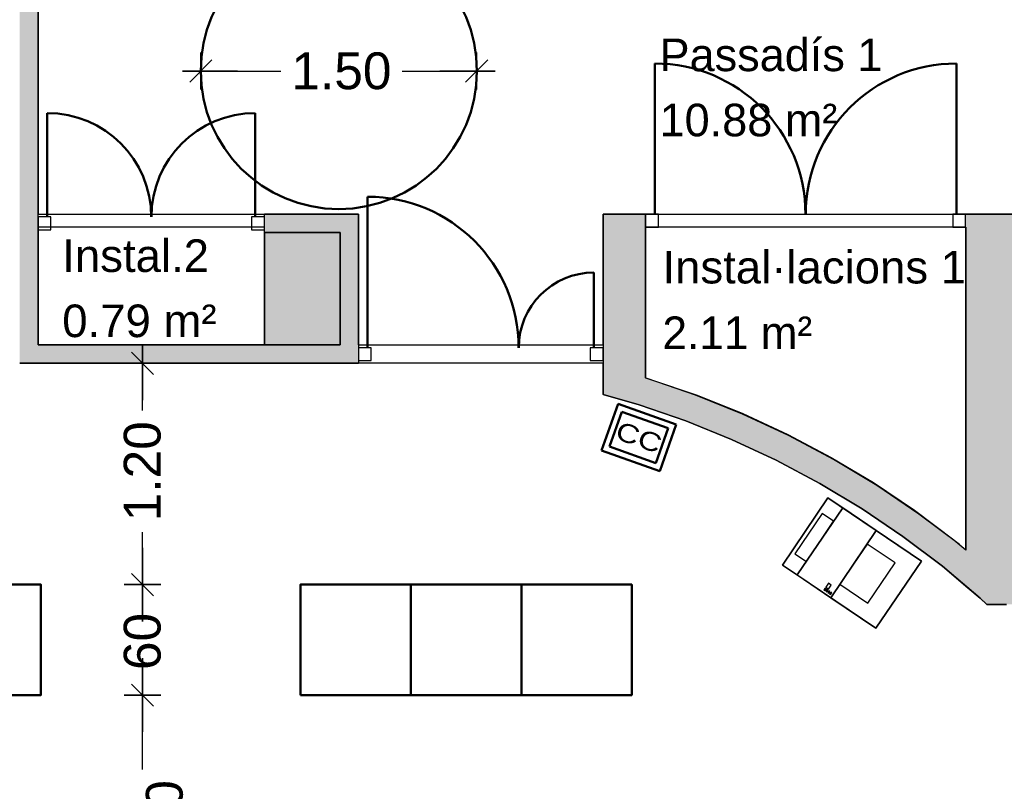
# Model space of a CAD drawing. Header units: metres. Extents: x -1 to 441, y -6 to 31.
# Tile 9 of 24: x 404.34 to 409.69, y 21.09 to 25.29. Entities that reach past the tile are written whole.
import ezdxf

# ---------------------------------------------------------------- set-up
doc = ezdxf.new("R2010")
doc.units = ezdxf.units.M
doc.header["$PDMODE"] = 65
doc.linetypes.add('CONTINUA', pattern=[0])
doc.linetypes.add('VERDECKT', pattern=[9.525, 6.35, -3.175])
for name, color, linetype, lineweight in [('3D P4 MURS', 7, 'CONTINUA', 25), ('3D P4 PILAR', 7, 'CONTINUA', 25), ('INS P4  CLIMATITZACIÓ', 7, 'CONTINUA', 25), ('P4  SUPERFICI LLIURE', 7, 'CONTINUA', 25), ('P4 COTES', 7, 'CONTINUA', 25), ('P4 LOCAL', 7, 'CONTINUA', 25), ('P4 MOBLES', 7, 'CONTINUA', 25)]:
    doc.layers.add(name, color=color, linetype=linetype, lineweight=lineweight)
doc.styles.add('ARIAL', font='arial.ttf')
doc.dimstyles.new('DIMSTYLE_3', dxfattribs={"dimtxt": 0.2, "dimasz": 0.2, "dimexe": 0, "dimexo": 1e-06, "dimgap": 0.1, "dimtad": 0, "dimrnd": 0.005, "dimzin": 4, "dimdsep": 46, "dimtxsty": 'ARIAL', "dimblk1": 'ALL_ML_STRICH', "dimblk2": 'ALL_ML_STRICH', "dimsah": 1, "dimcen": 0, "dimse1": 1, "dimse2": 1, "dimclrd": 2, "dimclre": 2, "dimclrt": 2, "dimadec": 0, "dimazin": 0, "dimtfac": 1, "dimtdec": 0, "dimtix": 1, "dimtmove": 2, "dimatfit": 3, "dimfxl": 0, "dimtzin": 0, "dimlwd": 0, "dimlwe": 35, "dimarcsym": 0})
doc.dimstyles.new('DIMSTYLE_8', dxfattribs={"dimtxt": 0.2, "dimasz": 0.2, "dimexe": 0, "dimexo": 1e-06, "dimgap": 0.1, "dimtad": 0, "dimdec": 0, "dimlfac": 100, "dimrnd": 0.5, "dimzin": 4, "dimdsep": 46, "dimtxsty": 'ARIAL', "dimblk1": 'ALL_ML_STRICH', "dimblk2": 'ALL_ML_STRICH', "dimsah": 1, "dimcen": 0, "dimse1": 1, "dimse2": 1, "dimclrd": 2, "dimclre": 2, "dimclrt": 2, "dimadec": 0, "dimazin": 0, "dimtfac": 1, "dimtdec": 0, "dimtix": 1, "dimtmove": 2, "dimatfit": 3, "dimfxl": 0, "dimtzin": 0, "dimlwd": 0, "dimlwe": 35, "dimarcsym": 0})

# ---------------------------------------------------------------- blocks, each defined once
blk = doc.blocks.new('ALL_ML_STRICH')
at = {"color": 0, "linetype": 'ByBlock', "lineweight": -2}
for p, q in [((-0.3, -0.3), (0.3, 0.3)), ((0, -0.5), (0, 0.5)), ((-1, 0), (0.5, 0))]:
    blk.add_line(p, q, dxfattribs=at)
blk = doc.blocks.new('*D142')
at = {"layer": 'DEFPOINTS', "color": 2, "linetype": 'CONTINUA', "lineweight": 35, "transparency": 33554687}
for p in [(405.6575, 21.6173), (405.0038, 20.1202), (405.7515, 20.1202)]:
    blk.add_point(p, dxfattribs=at)
at = {"layer": 'P4 COTES', "color": 2, "linetype": 'CONTINUA', "lineweight": -2, "transparency": 33554687}
for p, q in [((405.0038, 21.2136), (405.0038, 21.6173)), ((405.0038, 20.1202), (405.0038, 20.5536))]:
    blk.add_line(p, q, dxfattribs=at)
at = {"layer": 'P4 COTES', "color": 2, "linetype": 'CONTINUA', "lineweight": 35, "transparency": 33554687, "xscale": 0.2, "yscale": 0.2, "zscale": 0.2}
for p, rotation in [((405.0038, 21.6173), 90), ((405.0038, 20.1202), 270)]:
    blk.add_blockref('ALL_ML_STRICH', p, dxfattribs=dict(at, rotation=rotation))
at = {"layer": 'P4 COTES', "color": 2, "linetype": 'CONTINUA', "lineweight": 35, "transparency": 33554687, "insert": (405.1238, 20.8836), "char_height": 0.2, "width": 0.8, "attachment_point": 5, "rotation": 90, "style": 'ARIAL'}
blk.add_mtext('\\A1;{\\A1;{1.50\\H0.132000;\\S^ ;}}', dxfattribs=at)
blk = doc.blocks.new('*D143')
at = {"layer": 'DEFPOINTS', "color": 2, "linetype": 'CONTINUA', "lineweight": 35, "transparency": 33554687}
for p in [(405.8078, 22.2173), (405.0038, 21.6173), (405.6575, 21.6173)]:
    blk.add_point(p, dxfattribs=at)
at = {"layer": 'P4 COTES', "color": 2, "linetype": 'CONTINUA', "lineweight": -2, "transparency": 33554687}
for p, q in [((405.0038, 22.0986), (405.0038, 22.2173)), ((405.0038, 21.6173), (405.0038, 21.7186))]:
    blk.add_line(p, q, dxfattribs=at)
at = {"layer": 'P4 COTES', "color": 2, "linetype": 'CONTINUA', "lineweight": 35, "transparency": 33554687, "xscale": 0.2, "yscale": 0.2, "zscale": 0.2}
for p, rotation in [((405.0038, 22.2173), 90), ((405.0038, 21.6173), 270)]:
    blk.add_blockref('ALL_ML_STRICH', p, dxfattribs=dict(at, rotation=rotation))
at = {"layer": 'P4 COTES', "color": 2, "linetype": 'CONTINUA', "lineweight": 35, "transparency": 33554687, "insert": (405.0038, 21.9086), "char_height": 0.2, "width": 0.4, "attachment_point": 5, "rotation": 90, "style": 'ARIAL'}
blk.add_mtext('\\A1;{60}', dxfattribs=at)
blk = doc.blocks.new('*D144')
at = {"layer": 'DEFPOINTS', "color": 2, "linetype": 'CONTINUA', "lineweight": 35, "transparency": 33554687}
for p in [(405.9958, 23.4195), (405.0038, 22.2173), (405.8078, 22.2173)]:
    blk.add_point(p, dxfattribs=at)
at = {"layer": 'P4 COTES', "color": 2, "linetype": 'CONTINUA', "lineweight": -2, "transparency": 33554687}
for p, q in [((405.0038, 23.1632), (405.0038, 23.4195)), ((405.0038, 22.2173), (405.0038, 22.5032))]:
    blk.add_line(p, q, dxfattribs=at)
at = {"layer": 'P4 COTES', "color": 2, "linetype": 'CONTINUA', "lineweight": 35, "transparency": 33554687, "xscale": 0.2, "yscale": 0.2, "zscale": 0.2}
for p, rotation in [((405.0038, 23.4195), 90), ((405.0038, 22.2173), 270)]:
    blk.add_blockref('ALL_ML_STRICH', p, dxfattribs=dict(at, rotation=rotation))
at = {"layer": 'P4 COTES', "color": 2, "linetype": 'CONTINUA', "lineweight": 35, "transparency": 33554687, "insert": (405.0038, 22.8332), "char_height": 0.2, "width": 0.8, "attachment_point": 5, "rotation": 90, "style": 'ARIAL'}
blk.add_mtext('\\A1;{\\A1;{1.20\\H0.132000;\\S^ ;}}', dxfattribs=at)
blk = doc.blocks.new('*D145')
at = {"layer": 'DEFPOINTS', "color": 2, "linetype": 'CONTINUA', "lineweight": 35, "transparency": 33554687}
for p in [(405.3206, 25.0071), (406.8193, 24.9635), (405.3206, 24.007)]:
    blk.add_point(p, dxfattribs=at)
at = {"layer": 'P4 COTES', "color": 2, "linetype": 'CONTINUA', "lineweight": -2, "transparency": 33554687}
for p, q in [((405.3206, 25.0071), (405.7547, 25.0071)), ((406.4147, 25.0071), (406.8193, 25.0071))]:
    blk.add_line(p, q, dxfattribs=at)
at = {"layer": 'P4 COTES', "color": 2, "linetype": 'CONTINUA', "lineweight": 35, "transparency": 33554687, "xscale": 0.2, "yscale": 0.2, "zscale": 0.2, "rotation": 180}
blk.add_blockref('ALL_ML_STRICH', (405.3206, 25.0071), dxfattribs=at)
at = {"layer": 'P4 COTES', "color": 2, "linetype": 'CONTINUA', "lineweight": 35, "transparency": 33554687, "xscale": 0.2, "yscale": 0.2, "zscale": 0.2}
blk.add_blockref('ALL_ML_STRICH', (406.8193, 25.0071), dxfattribs=at)
at = {"layer": 'P4 COTES', "color": 2, "linetype": 'CONTINUA', "lineweight": 35, "transparency": 33554687, "insert": (406.0847, 25.0071), "char_height": 0.2, "width": 0.8, "attachment_point": 5, "style": 'ARIAL'}
blk.add_mtext('\\A1;{\\A1;{1.50\\H0.132000;\\S^ ;}}', dxfattribs=at)

msp = doc.modelspace()

# ---------------------------------------------------------------- hatches: boundary and pattern name
at = {"layer": '3D P4 MURS', "linetype": 'CONTINUA', "lineweight": 18, "true_color": 0xa0a0a0, "transparency": 33554687}
for points in [[(404.437, 23.5195), (404.437, 28.0682), (404.337, 28.0682), (404.337, 23.5195)], [(406.077, 24.2295), (405.667, 24.2295), (405.667, 24.1295), (406.077, 24.1295)], [(406.177, 23.5195), (406.177, 24.2295), (406.077, 24.2295), (406.077, 23.5195)], [(407.737, 23.1839), (407.737, 24.2295), (407.507, 24.2295), (407.507, 23.2499)], [(409.747, 24.2295), (409.4754, 24.2295), (409.4754, 24.1595), (409.747, 24.1595)], [(409.747, 22.1096), (409.747, 24.1595), (409.477, 24.1595), (409.477, 22.2096), (409.593, 22.1121), (409.5913, 22.1101), (409.697, 22.1096)], [(404.337, 23.4195), (406.177, 23.4195), (406.177, 23.5195), (404.337, 23.5195)], [(409.477, 22.2096), (409.477, 22.4055), (409.4425, 22.4345), (409.2221, 22.6006), (408.9934, 22.7551), (408.7569, 22.8973), (408.5132, 23.027), (408.2632, 23.1438), (408.0073, 23.2473), (407.7464, 23.3372), (407.737, 23.3399), (407.737, 23.1839), (407.7012, 23.1941), (407.9547, 23.1067), (408.2033, 23.0062), (408.4462, 22.8928), (408.6829, 22.7668), (408.9127, 22.6286), (409.1349, 22.4785), (409.349, 22.3171)], [(409.5543, 22.1446), (409.5913, 22.1101), (409.593, 22.1121)]]:
    msp.add_hatch(color=253, dxfattribs=at).paths.add_polyline_path(points)
at = {"layer": '3D P4 PILAR', "linetype": 'CONTINUA', "lineweight": 18, "transparency": 33554687}
msp.add_hatch(color=9, dxfattribs=at).paths.add_polyline_path([(405.667, 23.5195), (406.077, 23.5195), (406.077, 24.1295), (405.667, 24.1295)])

# ---------------------------------------------------------------- linework, layer by layer
at = {"layer": '3D P4 MURS', "color": 7, "linetype": 'CONTINUA', "lineweight": 25, "transparency": 33554687}
for p, q in [((404.437, 24.2295), (404.437, 25.8295)), ((404.437, 24.1295), (404.437, 24.2295)), ((405.667, 24.1295), (405.667, 24.2295)), ((406.077, 24.2295), (405.667, 24.2295)), ((406.0905, 24.2295), (406.077, 24.2295)), ((406.177, 24.2295), (406.0905, 24.2295)), ((406.177, 23.5195), (406.177, 24.2295)), ((407.607, 24.2295), (407.507, 24.2295)), ((407.507, 24.2295), (407.507, 23.2499)), ((407.737, 24.2295), (407.607, 24.2295)), ((407.737, 24.1595), (407.737, 24.2295)), ((409.4754, 24.1595), (409.4754, 24.2295)), ((409.747, 24.2295), (409.4754, 24.2295)), ((404.437, 23.5195), (404.437, 24.1295)), ((405.667, 24.1295), (406.077, 24.1295)), ((406.077, 24.1295), (406.077, 23.5195)), ((407.737, 23.3399), (407.737, 24.1595)), ((409.4754, 24.1595), (409.477, 24.1595)), ((409.477, 24.1595), (409.477, 22.4055)), ((406.077, 23.5195), (404.437, 23.5195)), ((406.177, 23.5195), (406.177, 23.4195)), ((404.337, 23.4195), (406.177, 23.4195)), ((407.7464, 23.3372), (407.737, 23.3399)), ((408.0073, 23.2473), (407.7464, 23.3372)), ((407.507, 23.2499), (407.5071, 23.2499)), ((407.5071, 23.2499), (407.7012, 23.1941)), ((408.2632, 23.1438), (408.0073, 23.2473)), ((407.7012, 23.1941), (407.9547, 23.1067)), ((407.9547, 23.1067), (408.2033, 23.0062)), ((408.5132, 23.027), (408.2632, 23.1438)), ((408.2033, 23.0062), (408.4462, 22.8928)), ((408.7569, 22.8973), (408.5132, 23.027)), ((408.4462, 22.8928), (408.6829, 22.7668)), ((408.9934, 22.7551), (408.7569, 22.8973)), ((408.6829, 22.7668), (408.9127, 22.6286)), ((409.2221, 22.6006), (408.9934, 22.7551)), ((408.9127, 22.6286), (409.1349, 22.4785)), ((409.4425, 22.4345), (409.2221, 22.6006)), ((409.1349, 22.4785), (409.349, 22.3171)), ((409.477, 22.4055), (409.4425, 22.4345)), ((409.349, 22.3171), (409.477, 22.2096)), ((409.477, 22.2096), (409.5543, 22.1446)), ((409.5543, 22.1446), (409.5913, 22.1101)), ((409.5913, 22.1101), (409.697, 22.1096))]:
    msp.add_line(p, q, dxfattribs=at)
at = {"layer": '3D P4 MURS', "color": 202, "linetype": 'CONTINUA', "lineweight": 50, "transparency": 33554687}
for p, q in [((407.787, 24.2295), (407.787, 25.0482)), ((409.4254, 24.2295), (409.4254, 25.0482)), ((404.487, 24.2145), (404.487, 24.779)), ((405.617, 24.2145), (405.617, 24.779)), ((406.227, 23.5045), (406.227, 24.3245)), ((407.456, 23.5045), (407.456, 23.9125))]:
    msp.add_line(p, q, dxfattribs=at)
at = {"layer": '3D P4 MURS', "color": 7, "linetype": 'CONTINUA', "lineweight": 25, "transparency": 33554687}
for points in [[(407.737, 24.1595), (407.807, 24.1595), (407.807, 24.2295), (407.737, 24.2295), (407.737, 24.1595)], [(409.4054, 24.1595), (409.4754, 24.1595), (409.4754, 24.2295), (409.4054, 24.2295), (409.4054, 24.1595)], [(404.437, 24.1445), (404.507, 24.1445), (404.507, 24.2145), (404.437, 24.2145), (404.437, 24.1445)], [(405.597, 24.1445), (405.667, 24.1445), (405.667, 24.2145), (405.597, 24.2145), (405.597, 24.1445)], [(406.177, 23.4345), (406.247, 23.4345), (406.247, 23.5045), (406.177, 23.5045), (406.177, 23.4345)], [(407.436, 23.4345), (407.506, 23.4345), (407.506, 23.5045), (407.436, 23.5045), (407.436, 23.4345)]]:
    msp.add_lwpolyline(points, close=True, dxfattribs=at)
at = {"layer": '3D P4 MURS', "color": 202, "linetype": 'CONTINUA', "lineweight": 50, "transparency": 33554687}
for centre, radius, start, end in [((407.787, 24.2295), 0.8187, 0, 90), ((409.4254, 24.2295), 0.8187, 90, 180), ((404.487, 24.2145), 0.5645, 0, 90), ((405.617, 24.2145), 0.5645, 90, 180), ((406.227, 23.5045), 0.82, 0, 90), ((407.456, 23.5045), 0.408, 90, 180)]:
    msp.add_arc(centre, radius, start, end, dxfattribs=at)
at = {"layer": '3D P4 PILAR', "color": 7, "linetype": 'CONTINUA', "lineweight": 25, "transparency": 33554687}
for p, q in [((406.077, 24.1295), (405.667, 24.1295)), ((405.667, 24.1295), (405.667, 23.5195)), ((406.077, 23.5195), (406.077, 24.1295)), ((405.667, 23.5195), (406.077, 23.5195))]:
    msp.add_line(p, q, dxfattribs=at)
at = {"layer": 'INS P4  CLIMATITZACIÓ', "color": 4, "linetype": 'CONTINUA', "lineweight": 50, "transparency": 33554687}
for p, q in [((407.5871, 23.1996), (407.4974, 22.9467)), ((407.9031, 23.0875), (407.5871, 23.1996)), ((407.6075, 23.1567), (407.5402, 22.9671)), ((407.8603, 23.0671), (407.6075, 23.1567)), ((407.7931, 22.8774), (407.8603, 23.0671)), ((407.8135, 22.8346), (407.9031, 23.0875)), ((407.4974, 22.9467), (407.8135, 22.8346)), ((407.5402, 22.9671), (407.7931, 22.8774))]:
    msp.add_line(p, q, dxfattribs=at)
at = {"layer": 'P4  SUPERFICI LLIURE', "color": 7, "linetype": 'CONTINUA', "lineweight": 25, "transparency": 33554687}
for p, q in [((407.507, 23.4195), (404.337, 23.4195)), ((407.507, 23.2499), (407.507, 23.4195)), ((407.7012, 23.1941), (407.507, 23.2499)), ((407.9547, 23.1067), (407.7012, 23.1941)), ((408.2033, 23.0062), (407.9547, 23.1067)), ((408.4462, 22.8928), (408.2033, 23.0062)), ((408.6829, 22.7668), (408.4462, 22.8928)), ((408.9127, 22.6286), (408.6829, 22.7668)), ((408.4809, 22.324), (408.7278, 22.6886)), ((408.7278, 22.6886), (409.235, 22.3452)), ((409.1349, 22.4785), (408.9127, 22.6286)), ((409.349, 22.3171), (409.1349, 22.4785)), ((408.9881, 21.9806), (408.4809, 22.324)), ((409.235, 22.3452), (408.9881, 21.9806)), ((409.5543, 22.1446), (409.349, 22.3171)), ((402.6521, 22.2173), (404.4521, 22.2173)), ((404.4521, 22.2173), (404.4521, 21.6173)), ((405.8621, 21.6173), (405.8621, 22.2173)), ((405.8621, 22.2173), (407.6621, 22.2173)), ((407.6621, 22.2173), (407.6621, 21.6173)), ((409.5913, 22.1101), (409.5543, 22.1446)), ((409.697, 22.1096), (409.5913, 22.1101)), ((404.4521, 21.6173), (402.6521, 21.6173)), ((407.6621, 21.6173), (405.8621, 21.6173))]:
    msp.add_line(p, q, dxfattribs=at)
at = {"layer": 'P4 LOCAL', "color": 7, "linetype": 'CONTINUA', "lineweight": 25, "transparency": 33554687}
for p, q in [((404.4366, 25.8295), (404.4366, 24.2595)), ((404.4366, 24.2595), (404.437, 24.2595)), ((404.437, 24.2595), (404.437, 24.2295)), ((404.437, 24.2295), (406.177, 24.2295)), ((406.177, 24.2295), (406.177, 23.5195)), ((407.507, 23.5195), (407.507, 24.2295)), ((407.507, 24.2295), (409.747, 24.2295)), ((405.667, 24.1595), (404.4366, 24.1595)), ((404.4366, 24.1595), (404.4366, 23.5195)), ((405.667, 23.5195), (405.667, 24.1595)), ((409.477, 24.1595), (407.737, 24.1595)), ((407.737, 24.1595), (407.737, 23.3401)), ((409.477, 22.407), (409.477, 24.1595)), ((404.4366, 23.5195), (405.667, 23.5195)), ((406.177, 23.5195), (407.507, 23.5195)), ((407.506, 23.4195), (404.337, 23.4195)), ((407.5071, 23.2499), (407.506, 23.4195)), ((407.737, 23.3401), (407.7644, 23.3323)), ((407.7644, 23.3323), (408.0176, 23.2458)), ((407.7012, 23.1941), (407.5071, 23.2499)), ((408.0176, 23.2458), (408.266, 23.1461)), ((407.9547, 23.1067), (407.7012, 23.1941)), ((408.2033, 23.0062), (407.9547, 23.1067)), ((408.266, 23.1461), (408.5089, 23.0336)), ((408.4462, 22.8928), (408.2033, 23.0062)), ((408.5089, 23.0336), (408.7455, 22.9085)), ((408.6829, 22.7668), (408.4462, 22.8928)), ((408.7455, 22.9085), (408.9752, 22.7713)), ((408.9127, 22.6286), (408.6829, 22.7668)), ((408.9752, 22.7713), (409.1975, 22.6221)), ((409.1349, 22.4785), (408.9127, 22.6286)), ((409.1975, 22.6221), (409.4116, 22.4616)), ((409.349, 22.3171), (409.1349, 22.4785)), ((409.4116, 22.4616), (409.477, 22.407)), ((409.5543, 22.1446), (409.349, 22.3171)), ((409.5859, 22.1151), (409.5543, 22.1446)), ((409.5913, 22.1101), (409.5859, 22.1151)), ((409.697, 22.1096), (409.5913, 22.1101))]:
    msp.add_line(p, q, dxfattribs=at)
at = {"layer": 'P4 MOBLES', "color": 180, "transparency": 33554687}
for points in [[(408.5609, 22.2698), (408.8078, 22.6345), (408.7278, 22.6886), (408.4809, 22.324), (408.5609, 22.2698)], [(408.5609, 22.2698), (408.7433, 22.1463), (408.9902, 22.5109), (408.8078, 22.6345), (408.5609, 22.2698)], [(408.5478, 22.385), (408.6103, 22.3427), (408.7584, 22.5615), (408.6959, 22.6038), (408.5478, 22.385)], [(408.7433, 22.1463), (408.9881, 21.9806), (409.235, 22.3452), (408.9902, 22.5109), (408.7433, 22.1463)], [(408.7927, 22.2192), (408.9437, 22.117), (409.0918, 22.3358), (408.9409, 22.438), (408.7927, 22.2192)], [(408.7108, 22.185), (408.7172, 22.1946), (408.712, 22.1981), (408.7055, 22.1886), (408.7108, 22.185)], [(408.7307, 22.1929), (408.7453, 22.2144), (408.7299, 22.2248), (408.7154, 22.2033), (408.7307, 22.1929)], [(408.7212, 22.178), (408.7277, 22.1875), (408.7224, 22.1911), (408.716, 22.1815), (408.7212, 22.178)], [(408.7316, 22.1709), (408.7381, 22.1805), (408.7328, 22.184), (408.7264, 22.1745), (408.7316, 22.1709)], [(408.742, 22.1639), (408.7485, 22.1734), (408.7432, 22.177), (408.7368, 22.1674), (408.742, 22.1639)]]:
    msp.add_lwpolyline(points, close=True, dxfattribs=at)
at = {"layer": 'P4 MOBLES', "color": 202, "linetype": 'CONTINUA', "lineweight": 50, "transparency": 33554687}
for points in [[(403.8521, 21.6173), (403.8521, 22.2173), (404.4521, 22.2173), (404.4521, 21.6173), (403.8521, 21.6173)], [(405.8621, 21.6173), (405.8621, 22.2173), (406.4621, 22.2173), (406.4621, 21.6173), (405.8621, 21.6173)], [(406.4621, 21.6173), (406.4621, 22.2173), (407.0621, 22.2173), (407.0621, 21.6173), (406.4621, 21.6173)], [(407.0621, 21.6173), (407.0621, 22.2173), (407.6621, 22.2173), (407.6621, 21.6173), (407.0621, 21.6173)]]:
    msp.add_lwpolyline(points, close=True, dxfattribs=at)
at = {"layer": 'P4 MOBLES', "color": 202, "linetype": 'VERDECKT', "lineweight": 50, "transparency": 33554687}
msp.add_circle((406.0706, 25.0071), 0.75, dxfattribs=at)

# ---------------------------------------------------------------- texts
at = {"layer": 'INS P4  CLIMATITZACIÓ', "color": 4, "linetype": 'CONTINUA', "lineweight": 50, "transparency": 33554687, "insert": (407.7003, 23.0171), "char_height": 0.10061, "width": 0.315804, "attachment_point": 5, "rotation": 340.4737, "style": 'ARIAL'}
msp.add_mtext('\\W1.24;CC', dxfattribs=at)
at = {"layer": 'P4 LOCAL', "color": 7, "linetype": 'CONTINUA', "lineweight": 25, "transparency": 33554687, "char_height": 0.177, "attachment_point": 7, "style": 'ARIAL'}
for s, insert, width in [('\\W0.99;Passadís 1', (407.8127, 25.0041), 1.314823), ('\\W0.99;10.88 m²', (407.8127, 24.6501), 1.066778), ('\\W1.00;Instal·lacions 1', (407.8286, 23.8509), 1.745999), ('\\W1.00;Instal.2', (404.5681, 23.9133), 0.887902), ('\\W1.00;0.79 m²', (404.5681, 23.5593), 0.929231), ('\\W0.97;2.11 m²', (407.8286, 23.4969), 0.926474)]:
    msp.add_mtext(s, dxfattribs=dict(at, insert=insert, width=width))

# ---------------------------------------------------------------- dimensions: what is measured, and where the dimension line sits
at = {"layer": 'P4 COTES', "color": 2, "linetype": 'CONTINUA', "lineweight": 35, "transparency": 33554687}
dim = msp.add_linear_dim(base=(406.8193, 25.0071), p1=(405.3206, 24.007), p2=(406.8193, 24.9635), dimstyle='DIMSTYLE_3', override={"dimpost": '<>', "dimclrd": 2, "dimclre": 2, "dimclrt": 2, "dimlwd": 0, "dimlwe": 35}, dxfattribs=at)
dim.commit()
dim.dimension.update_dxf_attribs({"geometry": '*D145', "text_midpoint": (406.0847, 25.0071), "dimtype": 160})
for base, p1, p2, dimstyle, picture, middle in [((405.0038, 23.4195), (405.8078, 22.2173), (405.9958, 23.4195), 'DIMSTYLE_3', '*D144', (405.0038, 22.8332)), ((405.0038, 22.2173), (405.6575, 21.6173), (405.8078, 22.2173), 'DIMSTYLE_8', '*D143', (405.0038, 21.9086)), ((405.0038, 21.6173), (405.7515, 20.1202), (405.6575, 21.6173), 'DIMSTYLE_3', '*D142', (405.1238, 20.8836))]:
    dim = msp.add_linear_dim(base=base, p1=p1, p2=p2, angle=90, dimstyle=dimstyle, override={"dimpost": '<>', "dimclrd": 2, "dimclre": 2, "dimclrt": 2, "dimlwd": 0, "dimlwe": 35}, dxfattribs=at)
    dim.commit()
    dim.dimension.update_dxf_attribs({"geometry": picture, "text_midpoint": middle, "dimtype": 160})

doc.saveas('drawing.dxf')
